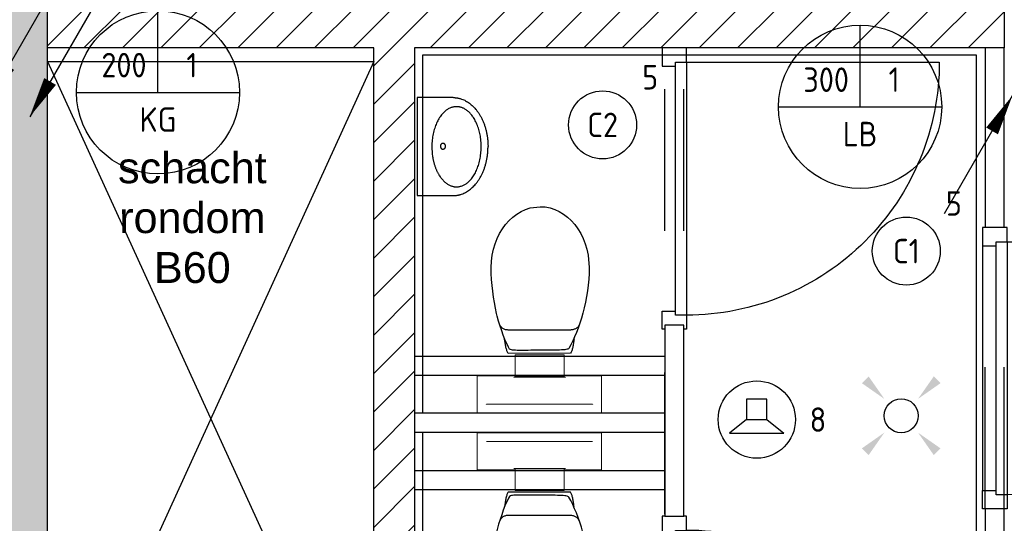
# Model space of a CAD drawing. Header units: millimetres. Extents: x -38031 to 110605, y -30229 to 92226.
# Tile 37 of 256: x 13132 to 16754, y 16713 to 18564. Entities that reach past the tile are written whole.
import ezdxf
from ezdxf.enums import TextEntityAlignment as Align

# ---------------------------------------------------------------- set-up
doc = ezdxf.new("R2010")
doc.units = ezdxf.units.MM
doc.header["$LTSCALE"] = 50
doc.set_wipeout_variables(frame=1)
doc.linetypes.add('HIDDEN2', pattern=[4.7625, 3.175, -1.5875])
doc.linetypes.add('STYLE_01', pattern=[0.41664, 0.20828, -0.20836])
for name, color, linetype in [('AL$1A---_ALGEMEEN', 8, 'Continuous'), ('AM$1A---_ARCERING', 8, 'Continuous'), ('AT$1A---_TEKST025', 8, 'Continuous'), ('BOUWKUNDIG', 8, 'Continuous'), ('EB6421--_ATTRIB', 2, 'Continuous'), ('EL6311--', 3, 'Continuous'), ('EL6421--', 3, 'Continuous'), ('EM6131--', 1, 'Continuous')]:
    doc.layers.add(name, color=color, linetype=linetype)
doc.styles.add('Arial', font='ARIAL.TTF')
doc.styles.add('BURO-018', font='iso.shx', dxfattribs={"height": 90})

# ---------------------------------------------------------------- blocks, each defined once
blk = doc.blocks.new('E00411')
at = {"color": 0, "linetype": 'Continuous'}
blk.add_circle((0, 0), 1.25, dxfattribs=at)
for points in [[(-2.892, 2.396), (-2.396, 2.892), (-1.237, 1.237)], [(2.396, 2.892), (2.892, 2.396), (1.237, 1.237)], [(-2.396, -2.892), (-2.892, -2.396), (-1.237, -1.237)], [(2.892, -2.396), (2.396, -2.892), (1.237, -1.237)]]:
    blk.add_solid(points, dxfattribs=at)
at = {"color": 0, "linetype": 'Continuous', "style": 'BURO-018'}
for tag, p in [('E_GKAST', (0, 8)), ('E_GROEP', (0, 5)), ('E_SLET1', (4.5, 2)), ('E_GROEP', (0, 0)), ('E_GKAST', (0, 0))]:
    blk.add_attdef(tag, text='', height=1.8, dxfattribs=at).set_placement(p, align=Align.MIDDLE)
at = {"color": 0, "linetype": 'Continuous', "style": 'BURO-018', "flags": 1}
for tag, p in [('E_SGROEP', (4.5, 5)), ('E_MATCODE', (0, 0)), ('E_SGROEP', (0, 0))]:
    blk.add_attdef(tag, text='', height=1.8, dxfattribs=at).set_placement(p, align=Align.MIDDLE)
blk = doc.blocks.new('1115B3A')
at = {"color": 0, "linetype": 'Continuous'}
blk.add_circle((0, 0), 2.5, dxfattribs=at)
at = {"color": 0, "linetype": 'Continuous', "style": 'BURO-018'}
for tag, p in [('E_GKAST', (0, 8)), ('E_GROEP', (0, 5)), ('E_SGROEP', (4.5, 5)), ('E_ARMCODE', (0, 0)), ('E_SLET', (4.5, -1))]:
    blk.add_attdef(tag, text='', height=1.8, dxfattribs=at).set_placement(p, align=Align.MIDDLE)
blk = doc.blocks.new('E00106')
at = {"color": 0, "linetype": 'Continuous'}
blk.add_line((-5, -8.66), (0, 0), dxfattribs=at)
blk.add_lwpolyline([(0, 0, 0, 1, 0), (-1.5, -2.598, 1, 1, 0)], format="xyseb", dxfattribs=at)
blk = doc.blocks.new('E00098')
at = {"color": 0, "linetype": 'Continuous'}
blk.add_line((0, 0), (-5, -8.66), dxfattribs=at)
blk.add_lwpolyline([(-5, -8.66, 0, 1, 0), (-3.5, -6.062, 1, 1, 0)], format="xyseb", dxfattribs=at)
blk = doc.blocks.new('E00103')
at = {"color": 0, "linetype": 'Continuous'}
for p, q in [((0, 6), (0, 12)), ((-6, 6), (6, 6))]:
    blk.add_line(p, q, dxfattribs=at)
blk.add_circle((0, 6), 6, dxfattribs=at)
at = {"color": 0, "linetype": 'Continuous', "style": 'BURO-018'}
for tag, p in [('E_TEXT1', (-2.5, 8)), ('E_TEXT3', (2.5, 8)), ('E_TEXT6', (0, 4))]:
    blk.add_attdef(tag, text='', height=1.8, dxfattribs=at).set_placement(p, align=Align.MIDDLE)
blk = doc.blocks.new('E00497')
at = {"color": 0}
for p, q in [((0, 0.75), (1, 2)), ((1, -2), (1, 2)), ((0, 0.75), (-1.5, 0.75)), ((0, -0.75), (0, 0.75)), ((-1.5, -0.75), (0, -0.75)), ((0, -0.75), (1, -2))]:
    blk.add_line(p, q, dxfattribs=at)
blk.add_line((-1.5, 0.75), (-1.5, -0.75))
blk.add_circle((0, 0), 2.841, dxfattribs=at)
at = {"color": 0, "linetype": 'Continuous', "style": 'BURO-018'}
blk.add_attdef('E_TEXT1', text='', height=1.8, dxfattribs=at).set_placement((0, 4.5), align=Align.MIDDLE)
at = {"color": 0, "linetype": 'Continuous', "style": 'BURO-018', "flags": 1}
blk.add_attdef('E_MATCODE', text='', height=1.8, dxfattribs=at).set_placement((0, 0), align=Align.MIDDLE)
blk = doc.blocks.new('32x_hout-mk 806as-p')
at = {"color": 0}
for points in [[(-20.7, -67), (-20.7, 0), (-110.7, 0), (-110.7, -67)], [(-110.7, -967), (-20.7, -967), (-20.7, -1034), (-110.7, -1034)]]:
    blk.add_wipeout(points, dxfattribs=at).dxf.layer = 'AL$1A---_ALGEMEEN'
at = {"layer": 'AL$1A---_ALGEMEEN', "color": 0}
for points in [[(-20.7, -67), (-20.7, 0), (-110.7, 0), (-110.7, -67)], [(909, -74.8), (908.2, -97.6), (906.8, -120.4), (904.8, -143.2), (902.3, -165.8), (899.2, -188.5), (895.6, -211), (891.4, -233.4), (886.7, -255.8), (881.4, -278), (875.6, -300), (869.2, -322), (862.4, -343.7), (854.9, -365.3), (847, -386.7), (838.5, -407.9), (829.5, -428.9), (820, -449.6), (810, -470.1), (799.5, -490.4), (788.5, -510.4), (777, -530.1), (765, -549.5), (752.6, -568.7), (739.6, -587.5), (726.3, -606), (712.5, -624.2), (698.2, -642), (683.5, -659.5), (668.4, -676.5), (652.8, -693.3), (636.9, -709.6), (620.6, -725.5), (603.8, -741.1), (586.7, -756.2), (569.3, -770.9), (551.5, -785.2), (533.3, -799), (514.8, -812.4), (496, -825.3), (476.8, -837.7), (457.4, -849.7), (437.7, -861.2), (417.7, -872.2), (397.4, -882.7), (376.9, -892.7), (356.2, -902.2), (335.2, -911.2), (314, -919.7), (292.6, -927.6), (271, -935.1), (249.3, -942), (227.3, -948.3), (205.3, -954.1), (183.1, -959.4), (160.7, -964.1), (138.3, -968.3), (115.8, -971.9), (93.1, -975), (70.4, -977.5), (47.7, -979.5), (24.9, -980.9), (2.1, -981.7), (-20.7, -982), (-20.7, -52), (909.3, -52)], [(-110.7, -967), (-20.7, -967), (-20.7, -1034), (-110.7, -1034)]]:
    blk.add_lwpolyline(points, close=True, dxfattribs=at)
at = {"color": 0}
blk.add_wipeout([(-60.7, -52), (-20.7, -52), (-20.7, -982), (-60.7, -982)], dxfattribs=at).dxf.layer = 'AL$1A---_ALGEMEEN'
at = {"layer": 'AL$1A---_ALGEMEEN', "color": 0}
blk.add_lwpolyline([(-60.7, -52), (-20.7, -52), (-20.7, -982), (-60.7, -982)], close=True, dxfattribs=at)
blk = doc.blocks.new('32x_hout-mk 806a-p')
at = {"color": 0}
for points in [[(-20.7, -67), (-20.7, 0), (-110.7, 0), (-110.7, -67)], [(-110.7, -967), (-20.7, -967), (-20.7, -1034), (-110.7, -1034)]]:
    blk.add_wipeout(points, dxfattribs=at).dxf.layer = 'AL$1A---_ALGEMEEN'
at = {"layer": 'AL$1A---_ALGEMEEN', "color": 0}
for points in [[(-20.7, -67), (-20.7, 0), (-110.7, 0), (-110.7, -67)], [(909, -959.2), (908.2, -936.4), (906.8, -913.6), (904.8, -890.8), (902.3, -868.2), (899.2, -845.5), (895.6, -823), (891.4, -800.6), (886.7, -778.2), (881.4, -756), (875.6, -734), (869.2, -712), (862.4, -690.3), (854.9, -668.7), (847, -647.3), (838.5, -626.1), (829.5, -605.1), (820, -584.4), (810, -563.9), (799.5, -543.6), (788.5, -523.6), (777, -503.9), (765, -484.5), (752.6, -465.3), (739.6, -446.5), (726.3, -428), (712.5, -409.8), (698.2, -392), (683.5, -374.5), (668.4, -357.5), (652.8, -340.7), (636.9, -324.4), (620.6, -308.5), (603.8, -292.9), (586.7, -277.8), (569.3, -263.1), (551.5, -248.8), (533.3, -235), (514.8, -221.6), (496, -208.7), (476.8, -196.3), (457.4, -184.3), (437.7, -172.8), (417.7, -161.8), (397.4, -151.3), (376.9, -141.3), (356.2, -131.8), (335.2, -122.8), (314, -114.3), (292.6, -106.4), (271, -98.9), (249.3, -92), (227.3, -85.7), (205.3, -79.9), (183.1, -74.6), (160.7, -69.9), (138.3, -65.7), (115.8, -62.1), (93.1, -59), (70.4, -56.5), (47.7, -54.5), (24.9, -53.1), (2.1, -52.3), (-20.7, -52), (-20.7, -982), (909.3, -982)], [(-110.7, -967), (-20.7, -967), (-20.7, -1034), (-110.7, -1034)]]:
    blk.add_lwpolyline(points, close=True, dxfattribs=at)
at = {"color": 0}
blk.add_wipeout([(-60.7, -52), (-20.7, -52), (-20.7, -982), (-60.7, -982)], dxfattribs=at).dxf.layer = 'AL$1A---_ALGEMEEN'
at = {"layer": 'AL$1A---_ALGEMEEN', "color": 0}
blk.add_lwpolyline([(-60.7, -52), (-20.7, -52), (-20.7, -982), (-60.7, -982)], close=True, dxfattribs=at)
blk = doc.blocks.new('toil. 10 top')
at = {"color": 0, "lineweight": 5}
blk.add_wipeout([(-202.38, 176.35), (202.64, 176.35), (202.64, 77.25), (-202.38, 77.25)], dxfattribs=at).dxf.layer = 'AL$1A---_ALGEMEEN'
at = {"color": 0}
blk.add_wipeout([(-126.41, -63.78), (-125.9, -59.46), (-125.39, -54.88), (-124.88, -50.82), (-124.12, -47.01), (-123.61, -42.94), (-123.1, -39.13), (-122.34, -35.57), (-121.58, -32.02), (-120.82, -28.71), (-120.05, -25.66), (-119.29, -22.87), (-118.27, -19.82), (-117.51, -17.28), (-116.5, -14.99), (-113.95, -10.42), (115.23, -9.66), (116.5, -11.69), (117.77, -13.97), (119.04, -16.52), (120.06, -19.31), (121.08, -22.36), (122.09, -25.41), (122.86, -28.71), (123.87, -32.02), (124.64, -36.08), (125.14, -39.64), (125.91, -43.45), (126.67, -47.52), (127.18, -51.33), (127.94, -55.39), (129.46, -63.27)], dxfattribs=at).dxf.layer = 'AL$1A---_ALGEMEEN'
at = {"layer": 'AL$1A---_ALGEMEEN', "color": 0, "lineweight": 5, "flags": 128}
blk.add_lwpolyline([(-202.38, 176.35), (202.64, 176.35), (202.64, 77.25), (-202.38, 77.25), (-202.38, 176.35)], dxfattribs=at)
at = {"layer": 'AL$1A---_ALGEMEEN', "color": 0, "flags": 128}
blk.add_lwpolyline([(-126.41, -63.78), (-125.9, -59.46), (-125.39, -54.88), (-124.88, -50.82), (-124.12, -47.01), (-123.61, -42.94), (-123.1, -39.13), (-122.34, -35.57), (-121.58, -32.02), (-120.82, -28.71), (-120.05, -25.66), (-119.29, -22.87), (-118.27, -19.82), (-117.51, -17.28), (-116.5, -14.99), (-113.95, -10.42), (115.23, -9.66), (116.5, -11.69), (117.77, -13.97), (119.04, -16.52), (120.06, -19.31), (121.08, -22.36), (122.09, -25.41), (122.86, -28.71), (123.87, -32.02), (124.64, -36.08), (125.14, -39.64), (125.91, -43.45), (126.67, -47.52), (127.18, -51.33), (127.94, -55.39), (129.46, -63.27)], dxfattribs=at)
at = {"color": 0}
blk.add_wipeout([(-182.05, -326), (-181.8, -304.15), (-180.53, -282.55), (-178.5, -260.95), (-175.96, -239.61), (-172.4, -218.77), (-168.59, -198.19), (-164.01, -177.86), (-159.18, -158.29), (-153.59, -139.24), (-147.75, -120.94), (-141.65, -103.15), (-135.3, -86.65), (-128.69, -70.89), (-121.83, -55.65), (-114.97, -41.42), (-107.86, -28.46), (-106.59, -27.19), (-104.3, -25.92), (-101, -24.9), (-96.93, -24.14), (-92.1, -23.38), (-86.51, -22.87), (-80.16, -22.36), (-73.04, -22.11), (-65.68, -21.85), (-57.29, -21.6), (-48.65, -21.6), (-39.5, -21.6), (-29.85, -21.34), (-19.68, -21.34), (1.41, -21.34), (11.81, -21.34), (22.49, -21.34), (32.4, -21.34), (42.31, -21.09), (51.2, -21.09), (60.09, -20.84), (68.22, -20.84), (76.1, -20.84), (82.96, -21.09), (89.32, -21.34), (95.16, -21.6), (99.99, -22.11), (104.05, -22.87), (107.1, -23.63), (110.66, -25.66), (113.96, -32.52), (120.82, -45.99), (127.43, -60.98), (133.78, -76.74), (139.63, -93.25), (145.47, -110.27), (150.81, -128.31), (155.89, -147.11), (158.18, -156.77), (162.5, -176.33), (166.56, -196.41), (169.86, -216.99), (172.66, -238.34), (174.95, -259.93), (176.73, -281.79), (177.74, -303.64), (178.25, -326), (177.23, -348.87), (174.44, -370.981), (170.12, -392.571), (164.02, -412.651), (156.4, -432.471), (147.25, -450.511), (136.83, -467.791), (125.4, -483.801), (112.44, -498.031), (98.72, -510.981), (83.73, -522.161), (67.97, -531.821), (51.45, -539.191), (34.43, -544.781), (-1.9, -549.101), (-20.19, -548.081), (-38.23, -544.781), (-55.51, -539.191), (-72.03, -531.821), (-87.78, -522.161), (-102.52, -510.981), (-116.5, -498.031), (-129.2, -483.801), (-140.89, -467.791), (-151.31, -450.511), (-160.46, -432.471), (-168.08, -412.651), (-174.18, -392.571), (-178.5, -370.981)], dxfattribs=at).dxf.layer = 'AL$1A---_ALGEMEEN'
at = {"layer": 'AL$1A---_ALGEMEEN', "color": 0, "flags": 128}
blk.add_lwpolyline([(-182.05, -326), (-181.8, -304.15), (-180.53, -282.55), (-178.5, -260.95), (-175.96, -239.61), (-172.4, -218.77), (-168.59, -198.19), (-164.01, -177.86), (-159.18, -158.29), (-153.59, -139.24), (-147.75, -120.94), (-141.65, -103.15), (-135.3, -86.65), (-128.69, -70.89), (-121.83, -55.65), (-114.97, -41.42), (-107.86, -28.46), (-106.59, -27.19), (-104.3, -25.92), (-101, -24.9), (-96.93, -24.14), (-92.1, -23.38), (-86.51, -22.87), (-80.16, -22.36), (-73.04, -22.11), (-65.68, -21.85), (-57.29, -21.6), (-48.65, -21.6), (-39.5, -21.6), (-29.85, -21.34), (-19.68, -21.34), (1.41, -21.34), (11.81, -21.34), (22.49, -21.34), (32.4, -21.34), (42.31, -21.09), (51.2, -21.09), (60.09, -20.84), (68.22, -20.84), (76.1, -20.84), (82.96, -21.09), (89.32, -21.34), (95.16, -21.6), (99.99, -22.11), (104.05, -22.87), (107.1, -23.63), (110.66, -25.66), (113.96, -32.52), (120.82, -45.99), (127.43, -60.98), (133.78, -76.74), (139.63, -93.25), (145.47, -110.27), (150.81, -128.31), (155.89, -147.11), (158.18, -156.77), (162.5, -176.33), (166.56, -196.41), (169.86, -216.99), (172.66, -238.34), (174.95, -259.93), (176.73, -281.79), (177.74, -303.64), (178.25, -326), (177.23, -348.87), (174.44, -370.981), (170.12, -392.571), (164.02, -412.651), (156.4, -432.471), (147.25, -450.511), (136.83, -467.791), (125.4, -483.801), (112.44, -498.031), (98.72, -510.981), (83.73, -522.161), (67.97, -531.821), (51.45, -539.191), (34.43, -544.781), (-1.9, -549.101), (-20.19, -548.081), (-38.23, -544.781), (-55.51, -539.191), (-72.03, -531.821), (-87.78, -522.161), (-102.52, -510.981), (-116.5, -498.031), (-129.2, -483.801), (-140.89, -467.791), (-151.31, -450.511), (-160.46, -432.471), (-168.08, -412.651), (-174.18, -392.571), (-178.5, -370.981), (-182.05, -326)], dxfattribs=at)
at = {"color": 0, "lineweight": 5}
blk.add_wipeout([(-89.82, 75.21), (89.57, 75.21), (89.57, -4.57), (-89.82, -4.57)], dxfattribs=at).dxf.layer = 'AL$1A---_ALGEMEEN'
at = {"color": 0}
blk.add_wipeout([(-145.72, -115.35), (-144.45, -112.56), (-142.92, -110.01), (-141.14, -107.73), (-139.11, -105.19), (-137.08, -103.41), (-134.79, -101.88), (-132.25, -100.36), (-129.71, -99.09), (-127.17, -98.33), (-124.37, -97.31), (-121.83, -96.8), (-119.04, -96.29), (-116.24, -96.04), (-113.45, -95.79), (-107.86, -95.54), (110.66, -95.54), (112.95, -95.79), (115.74, -95.79), (118.28, -96.04), (120.82, -96.04), (123.36, -96.55), (125.91, -97.06), (128.19, -97.82), (130.73, -98.83), (133.02, -99.85), (135.31, -101.12), (137.59, -102.9), (139.63, -104.68), (141.66, -107.22), (143.44, -109.51), (147, -115.35)], dxfattribs=at).dxf.layer = 'AL$1A---_ALGEMEEN'
at = {"layer": 'AL$1A---_ALGEMEEN', "color": 0}
blk.add_line((460, 0), (-460, 0), dxfattribs=at)
at = {"layer": 'AL$1A---_ALGEMEEN', "color": 0, "lineweight": 5, "flags": 128}
blk.add_lwpolyline([(-89.82, 75.21), (89.57, 75.21), (89.57, -4.57), (-89.82, -4.57), (-89.82, 75.21)], dxfattribs=at)
at = {"layer": 'AL$1A---_ALGEMEEN', "color": 0, "flags": 128}
blk.add_lwpolyline([(-145.72, -115.35), (-144.45, -112.56), (-142.92, -110.01), (-141.14, -107.73), (-139.11, -105.19), (-137.08, -103.41), (-134.79, -101.88), (-132.25, -100.36), (-129.71, -99.09), (-127.17, -98.33), (-124.37, -97.31), (-121.83, -96.8), (-119.04, -96.29), (-116.24, -96.04), (-113.45, -95.79), (-107.86, -95.54), (110.66, -95.54), (112.95, -95.79), (115.74, -95.79), (118.28, -96.04), (120.82, -96.04), (123.36, -96.55), (125.91, -97.06), (128.19, -97.82), (130.73, -98.83), (133.02, -99.85), (135.31, -101.12), (137.59, -102.9), (139.63, -104.68), (141.66, -107.22), (143.44, -109.51), (147, -115.35)], dxfattribs=at)
at = {"color": 0, "lineweight": 5}
for points in [[(-228.05, 208.36), (-228.05, 71.4), (-89.82, 71.4)], [(89.82, 71.4), (229.32, 71.4), (229.32, 208.87)]]:
    blk.add_wipeout(points, dxfattribs=at).dxf.layer = 'AL$1A---_ALGEMEEN'
at = {"layer": 'AL$1A---_ALGEMEEN', "color": 0, "lineweight": 5}
blk.add_line((-228.05, 208.36), (229.32, 208.36), dxfattribs=at)
at = {"layer": 'AL$1A---_ALGEMEEN', "color": 0}
blk.add_line((460, 70), (-460, 70), dxfattribs=at)
at = {"layer": 'AL$1A---_ALGEMEEN', "color": 0, "lineweight": 5, "flags": 128}
for points in [[(-228.05, 208.36), (-228.05, 71.4), (-89.82, 71.4)], [(89.82, 71.4), (229.32, 71.4), (229.32, 208.87)]]:
    blk.add_lwpolyline(points, dxfattribs=at)
blk = doc.blocks.new('fonteintje 360 x 240')
at = {"color": 0}
blk.add_wipeout([(0, -132.1), (180, -132.1), (180, -133.1), (180, -134.2), (179.9, -135.3), (179.9, -136.3), (179.9, -137.4), (179.8, -138.5), (179.7, -139.5), (179.6, -140.6), (179.5, -141.6), (179.4, -142.7), (179.3, -143.7), (179.2, -144.8), (179, -145.8), (178.8, -146.8), (178.7, -147.9), (178.5, -148.9), (178.3, -150), (178.1, -151), (177.9, -152), (177.6, -153), (177.4, -154.1), (177.2, -155.1), (176.9, -156.1), (176.6, -157.1), (176.3, -158.2), (176, -159.2), (175.7, -160.2), (175.4, -161.2), (175, -162.2), (174.7, -163.2), (174.3, -164.2), (174, -165.2), (173.6, -166.2), (173.2, -167.2), (172.8, -168.2), (172.4, -169.2), (171.9, -170.2), (171.5, -171.2), (171, -172.1), (170.6, -173.1), (170.1, -174.1), (169.6, -175.1), (169.1, -176.1), (168.6, -177), (168.1, -178), (167.5, -179), (167, -179.9), (166.4, -180.9), (165.9, -181.9), (165.3, -182.8), (164.7, -183.8), (164.1, -184.7), (163.5, -185.7), (162.8, -186.6), (162.2, -187.6), (161.5, -188.5), (160.9, -189.5), (160.2, -190.4), (159.5, -191.4), (158.8, -192.3), (158.1, -193.2), (157.4, -194.2), (156.6, -195.1), (155.9, -196), (155.1, -197), (154.4, -197.9), (153.6, -198.8), (152.8, -199.7), (152, -200.6), (151.2, -201.5), (150.4, -202.4), (149.6, -203.3), (148.8, -204.1), (147.9, -205), (147.1, -205.9), (146.2, -206.7), (145.4, -207.6), (144.5, -208.4), (143.6, -209.3), (142.7, -210.1), (141.8, -210.9), (140.9, -211.7), (140, -212.6), (139.1, -213.4), (138.2, -214.2), (137.2, -215), (136.3, -215.8), (135.3, -216.5), (134.4, -217.3), (133.4, -218.1), (132.4, -218.8), (131.4, -219.6), (130.4, -220.4), (129.4, -221.1), (128.4, -221.8), (127.4, -222.6), (126.3, -223.3), (125.3, -224), (124.2, -224.8), (123.2, -225.5), (122.1, -226.2), (121, -226.9), (119.9, -227.6), (118.8, -228.2), (117.7, -228.9), (116.6, -229.6), (115.5, -230.3), (114.4, -230.9), (113.2, -231.6), (112.1, -232.2), (110.9, -232.9), (109.8, -233.5), (108.6, -234.1), (107.4, -234.8), (106.2, -235.4), (105, -236), (103.8, -236.6), (102.6, -237.2), (101.4, -237.8), (100.2, -238.4), (98.9, -239), (97.7, -239.5), (96.4, -240.1), (95.2, -240.7), (93.9, -241.2), (92.6, -241.8), (91.3, -242.3), (90, -242.9), (88.7, -243.4), (87.4, -243.9), (86.1, -244.4), (84.8, -244.9), (83.4, -245.4), (82.1, -245.9), (80.8, -246.4), (79.5, -246.9), (78.1, -247.3), (76.8, -247.8), (75.5, -248.2), (74.1, -248.7), (72.8, -249.1), (71.4, -249.5), (70.1, -250), (68.7, -250.4), (67.4, -250.8), (66, -251.1), (64.6, -251.5), (63.3, -251.9), (61.9, -252.3), (60.5, -252.6), (59.1, -253), (57.8, -253.3), (56.4, -253.6), (55, -254), (53.6, -254.3), (52.2, -254.6), (50.8, -254.9), (49.4, -255.2), (48, -255.4), (46.6, -255.7), (45.2, -256), (43.8, -256.2), (42.4, -256.5), (41, -256.7), (39.5, -256.9), (38.1, -257.2), (36.7, -257.4), (35.3, -257.6), (33.8, -257.8), (32.4, -258), (31, -258.2), (29.5, -258.3), (28.1, -258.5), (26.6, -258.6), (25.2, -258.8), (23.7, -258.9), (22.3, -259.1), (20.8, -259.2), (19.3, -259.3), (17.9, -259.4), (16.4, -259.5), (14.9, -259.6), (13.4, -259.7), (12, -259.7), (10.5, -259.8), (9, -259.8), (7.5, -259.9), (6, -259.9), (4.5, -260), (3, -260), (1.5, -260), (0, -260)], dxfattribs=at).dxf.layer = 'AL$1A---_ALGEMEEN'
at = {"layer": 'AL$1A---_ALGEMEEN', "color": 0}
blk.add_open_spline([(180, -132.1), (180, -166.3), (131.8, -225.7), (48.2, -260), (0, -260)], degree=2, dxfattribs=at)
at = {"color": 0}
blk.add_wipeout([(180, -132.1), (180, 0), (-180, 0), (-180, -132.1)], dxfattribs=at).dxf.layer = 'AL$1A---_ALGEMEEN'
at = {"layer": 'AL$1A---_ALGEMEEN', "color": 0}
blk.add_lwpolyline([(180, -132.1), (180, 0), (-180, 0), (-180, -132.1)], dxfattribs=at)
at = {"color": 0}
blk.add_wipeout([(0, -132.1), (-180, -132.1), (-180, -133.1), (-180, -134.2), (-179.9, -135.3), (-179.9, -136.3), (-179.9, -137.4), (-179.8, -138.5), (-179.7, -139.5), (-179.6, -140.6), (-179.5, -141.6), (-179.4, -142.7), (-179.3, -143.7), (-179.2, -144.8), (-179, -145.8), (-178.8, -146.8), (-178.7, -147.9), (-178.5, -148.9), (-178.3, -150), (-178.1, -151), (-177.9, -152), (-177.6, -153), (-177.4, -154.1), (-177.2, -155.1), (-176.9, -156.1), (-176.6, -157.1), (-176.3, -158.2), (-176, -159.2), (-175.7, -160.2), (-175.4, -161.2), (-175, -162.2), (-174.7, -163.2), (-174.3, -164.2), (-174, -165.2), (-173.6, -166.2), (-173.2, -167.2), (-172.8, -168.2), (-172.4, -169.2), (-171.9, -170.2), (-171.5, -171.2), (-171, -172.1), (-170.6, -173.1), (-170.1, -174.1), (-169.6, -175.1), (-169.1, -176.1), (-168.6, -177), (-168.1, -178), (-167.5, -179), (-167, -179.9), (-166.4, -180.9), (-165.9, -181.9), (-165.3, -182.8), (-164.7, -183.8), (-164.1, -184.7), (-163.5, -185.7), (-162.8, -186.6), (-162.2, -187.6), (-161.5, -188.5), (-160.9, -189.5), (-160.2, -190.4), (-159.5, -191.4), (-158.8, -192.3), (-158.1, -193.2), (-157.4, -194.2), (-156.6, -195.1), (-155.9, -196), (-155.1, -197), (-154.4, -197.9), (-153.6, -198.8), (-152.8, -199.7), (-152, -200.6), (-151.2, -201.5), (-150.4, -202.4), (-149.6, -203.3), (-148.8, -204.1), (-147.9, -205), (-147.1, -205.9), (-146.2, -206.7), (-145.4, -207.6), (-144.5, -208.4), (-143.6, -209.3), (-142.7, -210.1), (-141.8, -210.9), (-140.9, -211.7), (-140, -212.6), (-139.1, -213.4), (-138.2, -214.2), (-137.2, -215), (-136.3, -215.8), (-135.3, -216.5), (-134.4, -217.3), (-133.4, -218.1), (-132.4, -218.8), (-131.4, -219.6), (-130.4, -220.4), (-129.4, -221.1), (-128.4, -221.8), (-127.4, -222.6), (-126.3, -223.3), (-125.3, -224), (-124.2, -224.8), (-123.2, -225.5), (-122.1, -226.2), (-121, -226.9), (-119.9, -227.6), (-118.8, -228.2), (-117.7, -228.9), (-116.6, -229.6), (-115.5, -230.3), (-114.4, -230.9), (-113.2, -231.6), (-112.1, -232.2), (-110.9, -232.9), (-109.8, -233.5), (-108.6, -234.1), (-107.4, -234.8), (-106.2, -235.4), (-105, -236), (-103.8, -236.6), (-102.6, -237.2), (-101.4, -237.8), (-100.2, -238.4), (-98.9, -239), (-97.7, -239.5), (-96.4, -240.1), (-95.2, -240.7), (-93.9, -241.2), (-92.6, -241.8), (-91.3, -242.3), (-90, -242.9), (-88.7, -243.4), (-87.4, -243.9), (-86.1, -244.4), (-84.8, -244.9), (-83.4, -245.4), (-82.1, -245.9), (-80.8, -246.4), (-79.5, -246.9), (-78.1, -247.3), (-76.8, -247.8), (-75.5, -248.2), (-74.1, -248.7), (-72.8, -249.1), (-71.4, -249.5), (-70.1, -250), (-68.7, -250.4), (-67.4, -250.8), (-66, -251.1), (-64.6, -251.5), (-63.3, -251.9), (-61.9, -252.3), (-60.5, -252.6), (-59.1, -253), (-57.8, -253.3), (-56.4, -253.6), (-55, -254), (-53.6, -254.3), (-52.2, -254.6), (-50.8, -254.9), (-49.4, -255.2), (-48, -255.4), (-46.6, -255.7), (-45.2, -256), (-43.8, -256.2), (-42.4, -256.5), (-41, -256.7), (-39.5, -256.9), (-38.1, -257.2), (-36.7, -257.4), (-35.3, -257.6), (-33.8, -257.8), (-32.4, -258), (-31, -258.2), (-29.5, -258.3), (-28.1, -258.5), (-26.6, -258.6), (-25.2, -258.8), (-23.7, -258.9), (-22.3, -259.1), (-20.8, -259.2), (-19.3, -259.3), (-17.9, -259.4), (-16.4, -259.5), (-14.9, -259.6), (-13.4, -259.7), (-12, -259.7), (-10.5, -259.8), (-9, -259.8), (-7.5, -259.9), (-6, -259.9), (-4.5, -260), (-3, -260), (-1.5, -260), (0, -260)], dxfattribs=at).dxf.layer = 'AL$1A---_ALGEMEEN'
at = {"layer": 'AL$1A---_ALGEMEEN', "color": 0}
blk.add_open_spline([(-180, -132.1), (-180, -166.3), (-131.8, -225.7), (-48.2, -260), (0, -260)], degree=2, dxfattribs=at)
at = {"color": 0}
blk.add_wipeout([(-0.6, -234.9), (-15.1, -234.4), (-29.3, -233.1), (-43.4, -231), (-57, -228), (-70, -224.2), (-82.4, -219.6), (-94, -214.3), (-104.8, -208.3), (-114.5, -201.7), (-123.1, -194.6), (-130.5, -186.9), (-136.7, -178.9), (-141.5, -170.5), (-145.1, -161.9), (-147.2, -153.1), (-147.9, -144.2), (-147.2, -135.3), (-145.1, -126.5), (-141.5, -117.8), (-136.7, -109.5), (-130.5, -101.4), (-123.1, -93.8), (-114.5, -86.6), (-104.8, -80), (-94, -74), (-82.4, -68.7), (-70, -64.2), (-57, -60.4), (-43.4, -57.4), (-29.3, -55.2), (-15.1, -53.9), (-0.6, -53.5), (13.8, -53.9), (28.1, -55.2), (42.1, -57.4), (55.7, -60.4), (68.8, -64.2), (81.2, -68.7), (92.8, -74), (103.5, -80), (113.2, -86.6), (121.8, -93.8), (129.3, -101.4), (135.4, -109.5), (140.3, -117.8), (143.8, -126.5), (146, -135.3), (146.7, -144.2), (146, -153.1), (143.8, -161.9), (140.3, -170.5), (135.4, -178.9), (129.3, -186.9), (121.8, -194.6), (113.2, -201.7), (103.5, -208.3), (92.8, -214.3), (81.2, -219.6), (68.8, -224.2), (55.7, -228), (42.1, -231), (28.1, -233.1), (13.8, -234.4)], dxfattribs=at).dxf.layer = 'AL$1A---_ALGEMEEN'
at = {"layer": 'AL$1A---_ALGEMEEN', "color": 0}
blk.add_open_spline([(-74.3, -65.6), (-40.1, -53.5), (38.8, -53.5), (107.2, -77.8), (146.7, -119.9), (146.7, -168.5), (107.2, -210.6), (38.8, -234.9), (-40.1, -234.9), (-108.4, -210.6), (-147.9, -168.5), (-147.9, -119.9), (-108.4, -77.8), (-74.3, -65.6)], degree=2, dxfattribs=at)
at = {"color": 0}
blk.add_wipeout([(1.3, -104), (0.3, -104), (-0.7, -103.8), (-1.7, -103.6), (-2.7, -103.3), (-3.6, -102.9), (-4.5, -102.4), (-5.3, -101.8), (-6.1, -101.2), (-6.8, -100.5), (-7.4, -99.7), (-7.9, -98.9), (-8.4, -98), (-8.7, -97.1), (-9, -96.2), (-9.1, -95.3), (-9.2, -94.3), (-9.1, -93.4), (-9, -92.4), (-8.7, -91.5), (-8.4, -90.6), (-7.9, -89.8), (-7.4, -88.9), (-6.8, -88.2), (-6.1, -87.5), (-5.3, -86.8), (-4.5, -86.3), (-3.6, -85.8), (-2.7, -85.4), (-1.7, -85.1), (-0.7, -84.8), (0.3, -84.7), (1.3, -84.7), (2.3, -84.7), (3.4, -84.8), (4.3, -85.1), (5.3, -85.4), (6.2, -85.8), (7.1, -86.3), (8, -86.8), (8.7, -87.5), (9.4, -88.2), (10, -88.9), (10.5, -89.8), (11, -90.6), (11.3, -91.5), (11.6, -92.4), (11.7, -93.4), (11.8, -94.3), (11.7, -95.3), (11.6, -96.2), (11.3, -97.1), (11, -98), (10.5, -98.9), (10, -99.7), (9.4, -100.5), (8.7, -101.2), (8, -101.8), (7.1, -102.4), (6.2, -102.9), (5.3, -103.3), (4.3, -103.6), (3.4, -103.8), (2.3, -104)], dxfattribs=at).dxf.layer = 'AL$1A---_ALGEMEEN'
at = {"layer": 'AL$1A---_ALGEMEEN', "color": 0}
blk.add_open_spline([(-3.9, -85.9), (-1.5, -84.7), (4.1, -84.7), (9, -87.2), (11.8, -91.7), (11.8, -96.9), (9, -101.4), (4.1, -104), (-1.5, -104), (-6.4, -101.4), (-9.2, -96.9), (-9.2, -91.7), (-6.4, -87.2), (-3.9, -85.9)], degree=2, dxfattribs=at)
blk = doc.blocks.new('72-toilet hang+fontein')
at = {"layer": 'AL$1A---_ALGEMEEN', "color": 0, "xscale": -1}
blk.add_blockref('fonteintje 360 x 240', (-980, 910), dxfattribs=at)
at = {"layer": 'AL$1A---_ALGEMEEN', "color": 0, "xscale": -1, "rotation": 270}
blk.add_blockref('toil. 10 top', (-210, 460.125), dxfattribs=at)
blk = doc.blocks.new('32x_hout-mk 810s-p')
at = {"color": 0}
blk.add_wipeout([(-20.7, -1023), (-20.7, -11), (-110.7, -11), (-110.7, -1023)], dxfattribs=at).dxf.layer = 'AL$1A---_ALGEMEEN'
at = {"layer": 'AL$1A---_ALGEMEEN', "color": 0}
blk.add_lwpolyline([(-20.7, -1023), (-20.7, -11), (-110.7, -11), (-110.7, -1023)], close=True, dxfattribs=at)
at = {"color": 0}
for points in [[(-20.7, -67), (-20.7, 0), (-110.7, 0), (-110.7, -67)], [(-110.7, -967), (-20.7, -967), (-20.7, -1034), (-110.7, -1034)]]:
    blk.add_wipeout(points, dxfattribs=at).dxf.layer = 'AL$1A---_ALGEMEEN'
at = {"layer": 'AL$1A---_ALGEMEEN', "color": 0}
for points in [[(-20.7, -67), (-20.7, 0), (-110.7, 0), (-110.7, -67)], [(909, -74.8), (908.2, -97.6), (906.8, -120.4), (904.8, -143.2), (902.3, -165.8), (899.2, -188.5), (895.6, -211), (891.4, -233.4), (886.7, -255.8), (881.4, -278), (875.6, -300), (869.2, -322), (862.4, -343.7), (854.9, -365.3), (847, -386.7), (838.5, -407.9), (829.5, -428.9), (820, -449.6), (810, -470.1), (799.5, -490.4), (788.5, -510.4), (777, -530.1), (765, -549.5), (752.6, -568.7), (739.6, -587.5), (726.3, -606), (712.5, -624.2), (698.2, -642), (683.5, -659.5), (668.4, -676.5), (652.8, -693.3), (636.9, -709.6), (620.6, -725.5), (603.8, -741.1), (586.7, -756.2), (569.3, -770.9), (551.5, -785.2), (533.3, -799), (514.8, -812.4), (496, -825.3), (476.8, -837.7), (457.4, -849.7), (437.7, -861.2), (417.7, -872.2), (397.4, -882.7), (376.9, -892.7), (356.2, -902.2), (335.2, -911.2), (314, -919.7), (292.6, -927.6), (271, -935.1), (249.3, -942), (227.3, -948.3), (205.3, -954.1), (183.1, -959.4), (160.7, -964.1), (138.3, -968.3), (115.8, -971.9), (93.1, -975), (70.4, -977.5), (47.7, -979.5), (24.9, -980.9), (2.1, -981.7), (-20.7, -982), (-20.7, -52), (909.3, -52)], [(-110.7, -967), (-20.7, -967), (-20.7, -1034), (-110.7, -1034)]]:
    blk.add_lwpolyline(points, close=True, dxfattribs=at)
at = {"color": 0}
blk.add_wipeout([(-60.7, -52), (-20.7, -52), (-20.7, -982), (-60.7, -982)], dxfattribs=at).dxf.layer = 'AL$1A---_ALGEMEEN'
at = {"layer": 'AL$1A---_ALGEMEEN', "color": 0}
blk.add_lwpolyline([(-60.7, -52), (-20.7, -52), (-20.7, -982), (-60.7, -982)], close=True, dxfattribs=at)
blk = doc.blocks.new('200254 W 211 30-06-2008')
at = {"layer": 'AL$1A---_ALGEMEEN'}
blk.add_lwpolyline([(19299.449, 3384.145), (19323.449, 3384.145), (19323.449, 3331.645), (19299.449, 3331.645)], close=True, dxfattribs=at)
at = {"layer": 'AL$1A---_ALGEMEEN', "xscale": 0.02, "yscale": 0.02, "zscale": 0.02}
for name, p in [('32x_hout-mk 806as-p', (19346.863, 3385.145)), ('32x_hout-mk 806a-p', (19346.863, 3350.725))]:
    blk.add_blockref(name, p, dxfattribs=at)
for points in [[(19369.829, 3385.145), (19368.429, 3385.145), (19368.429, 3371.945), (19369.829, 3371.945)], [(19369.829, 3311.125), (19369.829, 3351.265), (19368.429, 3351.265), (19368.429, 3311.125)]]:
    blk.add_wipeout(points).dxf.layer = 'AL$1A---_ALGEMEEN'
at = {"layer": 'AL$1A---_ALGEMEEN'}
for points in [[(19369.829, 3385.145), (19368.429, 3385.145), (19368.429, 3371.945), (19369.829, 3371.945)], [(19369.829, 3311.125), (19369.829, 3351.265), (19368.429, 3351.265), (19368.429, 3311.125)]]:
    blk.add_lwpolyline(points, close=True, dxfattribs=at)
blk.add_wipeout([(19346.249, 3364.756), (19344.849, 3364.756), (19344.849, 3358.941), (19344.849, 3357.976), (19344.849, 3357.481), (19344.849, 3356.486), (19344.849, 3350.725), (19346.249, 3350.725)]).dxf.layer = 'AL$1A---_ALGEMEEN'
blk.add_lwpolyline([(19346.249, 3364.756), (19344.849, 3364.756), (19344.849, 3358.941), (19344.849, 3357.976), (19344.849, 3357.481), (19344.849, 3356.486), (19344.849, 3350.725), (19346.249, 3350.725)], close=True, dxfattribs=at)
at = {"layer": 'AL$1A---_ALGEMEEN', "xscale": 0.02, "yscale": 0.02, "zscale": 0.02}
blk.add_blockref('32x_hout-mk 810s-p', (19370.443, 3371.945), dxfattribs=at)
at = {"layer": 'AL$1A---_ALGEMEEN', "yscale": 0.02, "zscale": 0.02, "rotation": 90}
for p, xscale in [((19344.849, 3358.295), -0.02), ((19344.849, 3356.895), 0.02)]:
    blk.add_blockref('72-toilet hang+fontein', p, dxfattribs=dict(at, xscale=xscale))
blk.add_wipeout([(19369.829, 3385.145), (19326.449, 3385.145), (19326.449, 3328.645), (19299.449, 3328.645), (19299.449, 3331.645), (19323.449, 3331.645), (19323.449, 3385.145), (19299.449, 3385.145), (19299.449, 3388.145), (19366.829, 3388.145), (19366.829, 3394.085), (19369.829, 3394.085)]).dxf.layer = 'AL$1A---_ALGEMEEN'
at = {"layer": 'AM$1A---_ARCERING', "linetype": 'Continuous', "lineweight": 0}
blk.add_hatch(color=256, dxfattribs=at).paths.add_polyline_path([(19299.449, 3306.445), (19299.449, 3449.845), (19295.449, 3449.845), (19295.449, 3443.945), (19295.449, 3306.445), (19292.429, 3306.445), (19292.429, 3297.445), (19301.429, 3297.445), (19301.429, 3306.445)])
at = {"layer": 'AM$1A---_ARCERING', "linetype": 'Continuous', "lineweight": 5}
h = blk.add_hatch(dxfattribs=at)
h.set_pattern_fill('KALKZANDSTEEN', color=256, style=0, pattern_type=2)
h.set_pattern_definition([(45, (0, 0), (1.41421356, -1.41421356), [])])
h.paths.add_polyline_path([(19369.829, 3385.145), (19326.449, 3385.145), (19326.449, 3328.645), (19299.449, 3328.645), (19299.449, 3331.645), (19323.449, 3331.645), (19323.449, 3385.145), (19299.449, 3385.145), (19299.449, 3388.145), (19366.829, 3388.145), (19366.829, 3394.085), (19369.829, 3394.085)])
at = {"layer": 'AL$1A---_ALGEMEEN', "linetype": 'STYLE_01'}
for p, q in [((19344.849, 3330.045), (19344.849, 3385.145)), ((19346.249, 3330.045), (19346.249, 3385.145)), ((19368.429, 3351.265), (19368.429, 3371.945)), ((19369.829, 3351.265), (19369.829, 3371.945))]:
    blk.add_line(p, q, dxfattribs=at)
at = {"layer": 'AL$1A---_ALGEMEEN'}
for p, q in [((19299.449, 3384.145), (19323.449, 3331.645)), ((19323.449, 3384.145), (19299.449, 3331.645))]:
    blk.add_line(p, q, dxfattribs=at)
for points in [[(19299.449, 3306.445), (19299.449, 3449.845), (19295.449, 3449.845), (19295.449, 3443.945), (19295.449, 3306.445), (19292.429, 3306.445), (19292.429, 3297.445), (19301.429, 3297.445), (19301.429, 3306.445)], [(19369.829, 3385.145), (19326.449, 3385.145), (19326.449, 3328.645), (19299.449, 3328.645), (19299.449, 3331.645), (19323.449, 3331.645), (19323.449, 3385.145), (19299.449, 3385.145), (19299.449, 3388.145), (19366.829, 3388.145), (19366.829, 3394.085), (19369.829, 3394.085)], [(19327.049, 3384.647), (19367.749, 3384.647), (19367.749, 3330.757), (19327.049, 3330.757)]]:
    blk.add_lwpolyline(points, close=True, dxfattribs=at)
at = {"layer": 'AT$1A---_TEKST025', "insert": (19310.098, 3372.657), "char_height": 2.27287, "attachment_point": 5, "line_spacing_factor": 0.967741, "style": 'Arial'}
blk.add_mtext('{\\C256;\\lschacht\\Prondom\\PB60}', dxfattribs=at)
blk.add_wipeout([(19326.449, 3358.295), (19326.449, 3356.895), (19334.075, 3356.895), (19335.341, 3356.895), (19335.99, 3356.895), (19337.295, 3356.895), (19344.849, 3356.895), (19344.849, 3358.295)]).dxf.layer = 'AL$1A---_ALGEMEEN'
at = {"layer": 'AL$1A---_ALGEMEEN'}
blk.add_lwpolyline([(19326.449, 3358.295), (19326.449, 3356.895), (19334.075, 3356.895), (19335.341, 3356.895), (19335.99, 3356.895), (19337.295, 3356.895), (19344.849, 3356.895), (19344.849, 3358.295)], close=True, dxfattribs=at)

msp = doc.modelspace()

# ---------------------------------------------------------------- block references
at = {"layer": 'BOUWKUNDIG', "xscale": 50, "yscale": 50, "zscale": 50}
msp.add_blockref('200254 W 211 30-06-2008', (-951737.5, -150797.3), dxfattribs=at)

# ---------------------------------------------------------------- next in the draw order: block references
at = {"layer": 'EL6311--'}
ref = msp.add_blockref('1115B3A', (15276.4, 18177.3), dxfattribs=dict(at, xscale=50, yscale=50, zscale=50))
ref.add_attrib('E_ARMCODE', 'C2', dxfattribs={"layer": '0', "color": 1, "linetype": 'Continuous', "height": 90, "style": 'BURO-018'}).set_placement((15276.4, 18177.3), align=Align.MIDDLE)
ref.add_attrib('E_GROEP', '5', dxfattribs={"layer": '0', "color": 1, "linetype": 'Continuous', "height": 90, "style": 'BURO-018'}).set_placement((15451.4, 18352.3), align=Align.MIDDLE)
ref = msp.add_blockref('1115B3A', (16393.5, 17713.4), dxfattribs=dict(at, xscale=50, yscale=50, zscale=50))
ref.add_attrib('E_ARMCODE', 'C1', dxfattribs={"layer": '0', "color": 1, "linetype": 'Continuous', "height": 90, "style": 'BURO-018'}).set_placement((16393.5, 17713.4), align=Align.MIDDLE)
ref.add_attrib('E_GROEP', '5', dxfattribs={"layer": '0', "color": 1, "linetype": 'Continuous', "height": 90, "style": 'BURO-018'}).set_placement((16568.5, 17888.4), align=Align.MIDDLE)
at = {"layer": 'EL6311--', "xscale": 50, "yscale": 50, "zscale": 50}
msp.add_blockref('E00411', (16374.7, 17108.1), dxfattribs=at)
at = {"layer": 'EL6421--', "linetype": 'HIDDEN2'}
ref = msp.add_blockref('E00497', (15843.6, 17094.1), dxfattribs=dict(at, xscale=50, yscale=50, zscale=50, rotation=270))
ref.add_attrib('E_TEXT1', '8', dxfattribs={"layer": 'EB6421--_ATTRIB', "color": 1, "linetype": 'Continuous', "height": 90, "style": 'BURO-018'}).set_placement((16068.6, 17094.1), align=Align.MIDDLE)
at = {"layer": 'EM6131--', "xscale": 50, "yscale": 50, "zscale": 50}
for name, p in [('E00098', (13265.2, 18695)), ('E00098', (13419.2, 18640)), ('E00106', (16784, 18285))]:
    msp.add_blockref(name, p, dxfattribs=at)
at = {"layer": 'EM6131--'}
ref = msp.add_blockref('E00103', (13640.8, 17996.9), dxfattribs=dict(at, xscale=50, yscale=50, zscale=50))
ref.add_attrib('E_TEXT1', '200', dxfattribs={"layer": '0', "color": 1, "linetype": 'Continuous', "height": 90, "style": 'BURO-018'}).set_placement((13515.8, 18396.9), align=Align.MIDDLE)
ref.add_attrib('E_TEXT3', '1', dxfattribs={"layer": '0', "color": 1, "linetype": 'Continuous', "height": 90, "style": 'BURO-018'}).set_placement((13765.8, 18396.9), align=Align.MIDDLE)
ref.add_attrib('E_TEXT6', 'KG', dxfattribs={"layer": '0', "color": 1, "linetype": 'Continuous', "height": 90, "style": 'BURO-018'}).set_placement((13640.8, 18196.9), align=Align.MIDDLE)
ref = msp.add_blockref('E00103', (16223.7, 17943.5), dxfattribs=dict(at, xscale=50, yscale=50, zscale=50))
ref.add_attrib('E_TEXT1', '300', dxfattribs={"layer": '0', "color": 1, "linetype": 'Continuous', "height": 90, "style": 'BURO-018'}).set_placement((16098.7, 18343.5), align=Align.MIDDLE)
ref.add_attrib('E_TEXT3', '1', dxfattribs={"layer": '0', "color": 1, "linetype": 'Continuous', "height": 90, "style": 'BURO-018'}).set_placement((16348.7, 18343.5), align=Align.MIDDLE)
ref.add_attrib('E_TEXT6', 'LB', dxfattribs={"layer": '0', "color": 1, "linetype": 'Continuous', "height": 90, "style": 'BURO-018'}).set_placement((16223.7, 18143.5), align=Align.MIDDLE)

doc.saveas('drawing.dxf')
